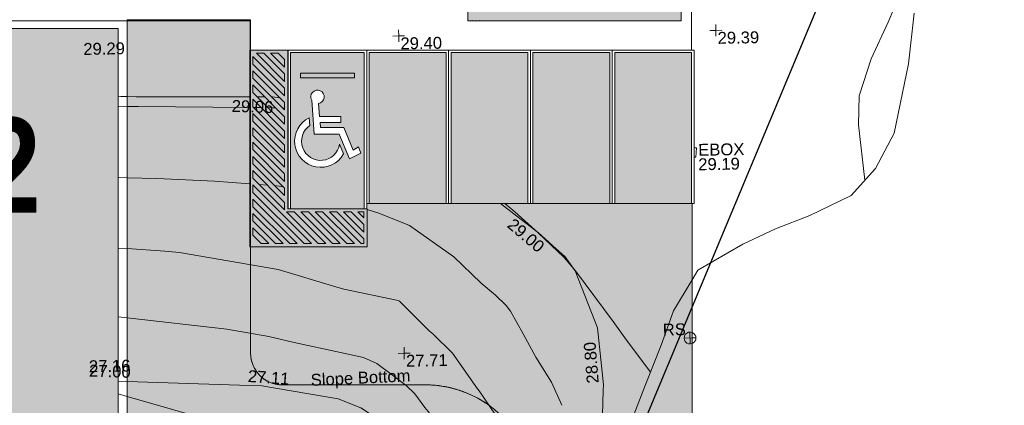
# Model space of a CAD drawing. Header units: millimetres. Extents: x -287732 to 520720, y -88450 to 287754.
# Tile 240 of 256: x 85473 to 116515, y 24645 to 36795. Entities that reach past the tile are written whole.
import ezdxf

# ---------------------------------------------------------------- set-up
doc = ezdxf.new("R2010")
doc.units = ezdxf.units.MM
doc.linetypes.add('IMPORT-UG_ELEC_STREET LIGHTING_QLB2 _2_', pattern=[2700, 1500, -300, 0, -250, 150, -300, 0, -200])
for name, color, linetype, lineweight, true_color in [('00_TOPO_FURN_SIGN', 7, 'Continuous', 9, 0x666666), ('00_UAV_ESB_BOX', 240, 'Continuous', 9, 0xff003f), ('00_UAV_FURN_SIGN', 6, 'Continuous', 9, 0xff00ff), ('00_UAV_LEVEL_SPOT', 7, 'Continuous', 9, 0x666666), ('00_UAV_SLOPE_BOTTOM', 30, 'Continuous', 9, 0xff7f00), ('00_UAV_SLOPE_TOP', 40, 'Continuous', 9, 0xffbf00), ('00_UAV_TREE_LINE', 7, 'Continuous', 9, 0x52a552), ('01_DTM_CONTOUR_MJR', 7, 'Continuous', 9, 0x7f3f00), ('01_DTM_CONTOUR_MNR', 7, 'Continuous', 9, 0xa5a552), ('12333-PUM-2D-U-0001-C01 - Rev2_REVIT IMPORT_dwg', 7, 'Continuous', 9, 0x767676), ('A_RHA_GenericModel', 9, 'Continuous', 9, 0x808080), ('A_RHA_Line', 7, 'Continuous', 9, 0x00a600), ('PUM-SURVEY BOUNDARY_EXTENT', 190, 'Continuous', 25, 0x7f00ff)]:
    doc.layers.add(name, color=color, linetype=linetype, lineweight=lineweight, true_color=true_color)
for name, color, linetype, lineweight in [('A_RHA_Detail', 7, 'Continuous', 9), ('A_RHA_Floor', 7, 'Continuous', 9), ('A_RHA_Parking', 7, 'Continuous', 9), ('A_RHA_Site', 7, 'Continuous', 9), ('A_RHA_Text', 7, 'Continuous', 9)]:
    doc.layers.add(name, color=color, linetype=linetype, lineweight=lineweight)
doc.styles.add('Arial Narrow_B', font='ARIALNB.TTF', dxfattribs={"height": 3000})
doc.styles.add('Swis721 Lt BT_2', font='swissl.ttf', dxfattribs={"height": 375})

# ---------------------------------------------------------------- blocks, each defined once
blk = doc.blocks.new('12333-PUM-2D-U-0001-C01 - Rev2_REVIT IMPORT_dwg_MSL_RoadSign_SYM-V120-Site Location Plan Proposed')
at = {"layer": '00_TOPO_FURN_SIGN', "color": 254, "true_color": 0xcccccc}
for p, q in [((-500, 0), (182, 0)), ((0, -500), (0, 500)), ((182, 0), (500, 0))]:
    blk.add_line(p, q, dxfattribs=at)
for start, end in [(66.2652, 291.95029), (291.95029, 360), (360, 66.2652)]:
    blk.add_arc((0, 0), 500, start, end, dxfattribs=at)
blk = doc.blocks.new('12333-PUM-2D-U-0001-C01 - Rev2_REVIT IMPORT_dwg_UAV-2077255-Site Location Plan Proposed')
at = {"layer": '00_UAV_LEVEL_SPOT', "color": 254, "true_color": 0xcccccc, "flags": 128}
for points in [[(0, -500), (0, 0), (-500, 0)], [(500, 0), (0, 0), (0, 500)]]:
    blk.add_lwpolyline(points, dxfattribs=at)
blk = doc.blocks.new('12333-PUM-2D-U-0001-C01 - Rev2_REVIT IMPORT_dwg_UAV-V208-Site Location Plan Proposed')
at = {"layer": '00_UAV_LEVEL_SPOT', "color": 254, "true_color": 0xeaeaea, "flags": 128}
for points in [[(0, -500), (0, 0), (-500, 0)], [(500, 0), (0, 0), (0, 500)]]:
    blk.add_lwpolyline(points, dxfattribs=at)
blk = doc.blocks.new('12333-PUM-2D-U-0001-C01 - Rev2_REVIT IMPORT_dwg_MGS62954_T2_Galway_ITM_3d_Rev1-2077680-Site Location Plan Proposed')
at = {"layer": '00_UAV_ESB_BOX', "color": 254, "true_color": 0xcccccc, "flags": 128}
blk.add_lwpolyline([(534009250, 725586315), (534009325, 725586310), (534009305, 725586012), (534009245, 725586016)], dxfattribs=at)
at = {"layer": '00_UAV_SLOPE_BOTTOM', "color": 254, "true_color": 0xcccccc}
blk.add_line((533990973, 725579275), (533991248, 725579261), dxfattribs=at)
at = {"layer": '00_UAV_SLOPE_BOTTOM', "color": 254, "true_color": 0xcccccc, "flags": 128}
for points in [[(533991248, 725579261), (533994786, 725579086), (533995492, 725579051)], [(533995494, 725579050), (533997896, 725578603), (533998599, 725578302), (533999393, 725577770), (533999476, 725577673), (533999726, 725577382), (534000229, 725576659), (534000611, 725575518), (534000771, 725574673), (534000773, 725574587)]]:
    blk.add_lwpolyline(points, dxfattribs=at)
at = {"layer": '00_UAV_SLOPE_TOP', "color": 254, "true_color": 0xcccccc}
blk.add_line((533995747, 725588150), (533995509, 725588155), dxfattribs=at)
at = {"layer": '00_UAV_SLOPE_TOP', "color": 254, "true_color": 0xcccccc, "flags": 128}
for points in [[(533991404, 725588240), (533991213, 725588248), (533991130, 725588251)], [(533995270, 725588160), (533991694, 725588228), (533991404, 725588240)], [(533996230, 725588108), (533996210, 725588112), (533995989, 725588146), (533995960, 725588146)], [(534004731, 725583313), (534004294, 725583721), (534003536, 725584331), (534003115, 725584661)], [(534006254, 725578722), (534006261, 725578895), (534006102, 725580696), (534005437, 725582503), (534005123, 725582947), (534004742, 725583303)], [(534002190, 725555553), (534004066, 725556117), (534004421, 725556317), (534004599, 725556600), (534004715, 725556950), (534004810, 725557679), (534004772, 725558869), (534004744, 725559710), (534004772, 725560377), (534004855, 725561013), (534004909, 725561430), (534005181, 725563820), (534005323, 725565069), (534005832, 725568532), (534005847, 725568740), (534005950, 725570258), (534006066, 725573724), (534006088, 725574392), (534006101, 725575308), (534006253, 725578715)]]:
    blk.add_lwpolyline(points, dxfattribs=at)
at = {"layer": '00_UAV_TREE_LINE', "color": 254, "true_color": 0xcccccc, "flags": 128}
for points in [[(534016263, 725590436), (534016051, 725588843), (534015560, 725586664), (534014953, 725585565), (534014179, 725584719), (534012862, 725584117), (534011772, 725583715), (534010732, 725583250), (534009301, 725582452), (534009117, 725582159)], [(534009117, 725582159), (534008508, 725581189), (534008105, 725580110), (534007578, 725578847), (534006998, 725577424), (534006831, 725576115), (534006795, 725574789), (534007173, 725573576), (534007517, 725570634), (534007308, 725568736), (534007445, 725566303), (534008082, 725564251), (534008707, 725562962), (534008781, 725562921)]]:
    blk.add_lwpolyline(points, dxfattribs=at)
at = {"layer": '01_DTM_CONTOUR_MJR', "color": 254, "true_color": 0xcccccc}
blk.add_line((533991283, 725581271), (533991008, 725581307), dxfattribs=at)
at = {"layer": '01_DTM_CONTOUR_MJR', "color": 254, "true_color": 0xcccccc, "flags": 128}
blk.add_lwpolyline([(534002535, 725575321), (534001889, 725576485), (534001574, 725577003), (534001168, 725577598), (534000822, 725578026), (534000625, 725578282), (534000308, 725578720), (534000044, 725578979), (533999574, 725579349), (533999132, 725579690), (533998714, 725579890), (533997997, 725580058), (533996537, 725580399), (533995738, 725580606), (533994418, 725580859), (533991283, 725581271)], dxfattribs=at)
at = {"layer": '01_DTM_CONTOUR_MNR', "color": 254, "true_color": 0xcccccc}
for p, q in [((533991399, 725587921), (533991124, 725587922)), ((533995621, 725587824), (533995382, 725587829)), ((533996364, 725587785), (533996305, 725587789)), ((533991360, 725585680), (533991085, 725585692)), ((533995778, 725585372), (533995522, 725585396)), ((533991321, 725583449), (533991046, 725583472)), ((533991240, 725578793), (533990966, 725578876))]:
    blk.add_line(p, q, dxfattribs=at)
at = {"layer": '01_DTM_CONTOUR_MNR', "color": 254, "true_color": 0xcccccc, "flags": 128}
for points in [[(534014614, 725585195), (534014449, 725586950), (534014482, 725587856), (534014882, 725589020), (534015434, 725590169), (534015618, 725590584), (534016174, 725592049), (534016496, 725592939), (534017107, 725595103), (534017150, 725595353), (534017129, 725595622), (534017114, 725595879)], [(533995264, 725587832), (533991764, 725587916), (533991480, 725587920), (533991399, 725587921)], [(533996083, 725587803), (533996000, 725587808), (533995836, 725587816)], [(533995222, 725585424), (533994117, 725585526), (533992299, 725585640), (533991360, 725585680)], [(533996283, 725585307), (533996074, 725585344), (533996007, 725585351)], [(534007752, 725579263), (534006966, 725580363), (534006608, 725580887), (534005440, 725582500), (534005090, 725582926), (534004290, 725583720), (534003566, 725584390), (534003253, 725584659)], [(534004943, 725578279), (534004623, 725579010), (534004149, 725579805), (534003760, 725580542), (534003375, 725581269), (534003244, 725581453), (534002911, 725581775), (534002461, 725582168), (534002175, 725582450), (534001614, 725583008), (534000234, 725584018), (533999272, 725584422), (533998907, 725584550)], [(534004001, 725575539), (534003304, 725577242), (534003208, 725577446), (534003020, 725577740), (534002342, 725578772), (534002261, 725578879), (534002215, 725578941), (534001517, 725579972), (534000916, 725580592), (534000814, 725580686), (533999879, 725581642), (533999834, 725581665), (533998130, 725582047), (533997877, 725582125), (533996072, 725582706), (533992973, 725583298), (533992508, 725583351), (533991321, 725583449)], [(534001046, 725574582), (534001006, 725574726), (534000610, 725575520), (534000048, 725575971), (533998814, 725576571), (533998175, 725576928), (533997948, 725577112), (533997530, 725577373), (533997157, 725577499), (533995969, 725577710), (533994984, 725577795), (533994155, 725577903), (533991240, 725578793)]]:
    blk.add_lwpolyline(points, dxfattribs=at)
at = {"layer": '01_DTM_CONTOUR_MNR', "color": 254, "true_color": 0xeaeaea, "flags": 128}
blk.add_lwpolyline([(534002569, 725590437), (534002430, 725590420), (534002346, 725590440)], dxfattribs=at)
at = {"xscale": 0.375, "yscale": 0.375, "zscale": 0.375}
for name, p in [('12333-PUM-2D-U-0001-C01 - Rev2_REVIT IMPORT_dwg_UAV-V208-Site Location Plan Proposed', (534000000, 725590000)), ('12333-PUM-2D-U-0001-C01 - Rev2_REVIT IMPORT_dwg_UAV-2077255-Site Location Plan Proposed', (534010000, 725590000)), ('12333-PUM-2D-U-0001-C01 - Rev2_REVIT IMPORT_dwg_MSL_RoadSign_SYM-V120-Site Location Plan Proposed', (534009017, 725580322)), ('12333-PUM-2D-U-0001-C01 - Rev2_REVIT IMPORT_dwg_UAV-2077255-Site Location Plan Proposed', (534000000, 725580000))]:
    blk.add_blockref(name, p, dxfattribs=at)
at = {"layer": '00_UAV_ESB_BOX', "color": 251, "true_color": 0x666666, "char_height": 375, "attachment_point": 1, "line_spacing_factor": 1.005062, "style": 'Swis721 Lt BT_2'}
for s, insert, width in [('EBOX', (534009379, 725586433), 1619.37), ('29.19', (534009372, 725585977), 1495.9)]:
    blk.add_mtext(s, dxfattribs=dict(at, insert=insert, width=width))
at = {"layer": '00_UAV_FURN_SIGN', "color": 251, "true_color": 0x666666, "insert": (534008163, 725580789), "char_height": 375, "width": 783.57, "attachment_point": 1, "line_spacing_factor": 1.005062, "style": 'Swis721 Lt BT_2'}
blk.add_mtext('RS', dxfattribs=at)
at = {"layer": '00_UAV_LEVEL_SPOT', "char_height": 375, "width": 1495.9, "attachment_point": 1, "line_spacing_factor": 1.005062, "style": 'Swis721 Lt BT_2'}
for s, insert in [('29.29', (533990052, 725589949)), ('29.40', (534000052, 725589949)), ('29.39', (534010052, 725589949)), ('27.16', (533990052, 725579949)), ('27.71', (534000052, 725579949))]:
    blk.add_mtext(s, dxfattribs=dict(at, insert=insert))
at = {"layer": '00_UAV_SLOPE_BOTTOM', "color": 251, "true_color": 0x666666, "char_height": 375, "attachment_point": 1, "line_spacing_factor": 1.005062, "style": 'Swis721 Lt BT_2'}
for s, insert, width, rotation in [('27.00', (533990068, 725579815), 1495.9, 357.1641), ('27.11', (533995079, 725579557), 1495.9, 354.9023), ('Slope Bottom', (533997033, 725579396), 3685.14, 1.6239)]:
    blk.add_mtext(s, dxfattribs=dict(at, insert=insert, width=width, rotation=rotation))
at = {"layer": '00_UAV_SLOPE_TOP', "color": 251, "true_color": 0x666666, "char_height": 375, "width": 1495.9, "attachment_point": 1, "line_spacing_factor": 1.005062, "style": 'Swis721 Lt BT_2'}
for s, insert, rotation in [('29.06', (533994709, 725588076), 357.1806), ('29.00', (534003535, 725584220), 318.6583), ('28.80', (534005743, 725578933), 93.6783)]:
    blk.add_mtext(s, dxfattribs=dict(at, insert=insert, rotation=rotation))
blk = doc.blocks.new('12333-PUM-2D-U-0001-C01 - Rev2_REVIT IMPORT_dwg-1620468-Site Location Plan Proposed')
at = {"layer": 'PUM-SURVEY BOUNDARY_EXTENT', "color": 201, "true_color": 0xd4aaff}
blk.add_line((365752, -39739), (368023, -34559), dxfattribs=at)
at = {"layer": 'PUM-SURVEY BOUNDARY_EXTENT', "color": 201, "true_color": 0xd4aaff, "flags": 128}
blk.add_lwpolyline([(368023, -34559), (374423, -19957), (379271, -1194), (384112, 55), (389444, -2985), (391793, -3422), (393464, 2649), (400412, 11355), (404413, 12301), (408083, 10984), (415575, 4115), (420210, -4269), (422050, -5317), (422827, -4934), (426041, -2731), (426872, 1723), (426774, 9600), (434100, 24157), (453045, 39176), (466013, 44123), (482147, 40703), (488217, 30927), (531081, 24250)], dxfattribs=at)
blk.add_blockref('12333-PUM-2D-U-0001-C01 - Rev2_REVIT IMPORT_dwg_MGS62954_T2_Galway_ITM_3d_Rev1-2077680-Site Location Plan Proposed', (-533641080, -725615854))
blk = doc.blocks.new('Ground Floor Site Elements 4 - Ground Floor Site Elements 1-1291089-Site Location Plan Proposed')
at = {"layer": 'A_RHA_Site', "true_color": 0x9b9b9b, "transparency": 33554432}
h = blk.add_hatch(color=253, dxfattribs=at)
h.paths.add_polyline_path([(105490, -11376), (106675, -11376), (106675, -10074), (105713, -10073), (105713, -2679), (101675, -2679), (101675, -4413), (102056, -4549), (104792, -7767), (105433, -11376)])
h.paths.add_polyline_path([(106675, 427), (106675, 31000), (96415, 31000), (96415, 29640), (92754, 29640), (92760, 26177), (92779, 26066), (92810, 25958), (92853, 25855), (92907, 25757), (92972, 25665), (93047, 25581), (93130, 25507), (93222, 25442), (93320, 25388), (93424, 25345), (93531, 25314), (93642, 25295), (93754, 25289), (98480, 25282), (98684, 25264), (98887, 25233), (99088, 25190), (99286, 25135), (99480, 25068), (99675, 24987), (99855, 24899), (100047, 24790), (100206, 24687), (100371, 24565), (100529, 24434), (100734, 24234), (100819, 24143), (100951, 23985), (101073, 23820), (101184, 23648), (101285, 23469), (101375, 23284), (101454, 23094), (101521, 22900), (101576, 22702), (101619, 22501), (101650, 22298), (101668, 22094), (101675, 21889), (101675, 433), (105723, 428)])
h.paths.add_polyline_path([(95023, 29740), (95124, 29740), (94124, 30740), (93886, 30740), (94886, 29740)])
h.paths.add_polyline_path([(95954, 29740), (96023, 29740), (95023, 30740), (94786, 30740), (95786, 29740), (95946, 29740)])
h.paths.add_polyline_path([(95336, 29740), (95574, 29740), (94574, 30740), (94336, 30740), (95304, 29771)])
h.paths.add_polyline_path([(96235, 29740), (96325, 29740), (96325, 29888), (95473, 30740), (95235, 30740), (96097, 29878)])
h.paths.add_polyline_path([(93775, 29740), (92825, 30690), (92825, 30452), (93537, 29740)])
h.paths.add_polyline_path([(93987, 29740), (94224, 29740), (92825, 31140), (92825, 30902), (93975, 29752)])
h.paths.add_polyline_path([(93325, 29740), (92825, 30240), (92825, 30003), (93087, 29740)])
h.paths.add_polyline_path([(94437, 29740), (94674, 29740), (92825, 31589), (92825, 31352), (94422, 29754)])
h.paths.add_polyline_path([(96325, 30100), (96325, 30338), (95923, 30740), (95685, 30740), (96285, 30140)])
h.paths.add_polyline_path([(96325, 30550), (96325, 30740), (96135, 30740), (96235, 30639)])
h.paths.add_polyline_path([(93825, 30801), (93825, 31039), (92825, 32039), (92835, 31791), (93786, 30840)])
h.paths.add_polyline_path([(93825, 31251), (93825, 31489), (92825, 32489), (92833, 32243), (93724, 31352)])
h.paths.add_polyline_path([(93825, 31701), (93825, 31938), (92825, 32938), (92833, 32692), (93724, 31801)])
h.paths.add_polyline_path([(93825, 32151), (93825, 32388), (92825, 33388), (92825, 33151), (93724, 32251)])
h.paths.add_polyline_path([(93825, 32600), (93825, 32838), (92825, 33838), (92825, 33600), (93724, 32701)])
h.paths.add_polyline_path([(93825, 33050), (93816, 33296), (92825, 34288), (92825, 34050), (93724, 33151)])
h.paths.add_polyline_path([(93825, 33500), (93814, 33748), (92825, 34737), (92825, 34500), (93816, 33509)])
h.paths.add_polyline_path([(93825, 33949), (93825, 34187), (92825, 35187), (92825, 34949), (93800, 33974)])
h.paths.add_polyline_path([(93825, 34399), (93825, 34637), (92825, 35637), (92825, 35399), (93777, 34447)])
h.paths.add_polyline_path([(93825, 34849), (93825, 35086), (93171, 35740), (92934, 35740), (93758, 34915)])
h.paths.add_polyline_path([(93825, 35299), (93825, 35536), (93621, 35740), (93383, 35740), (93739, 35384)])
at = {"layer": 'A_RHA_Site', "color": 7, "true_color": 0xf1f1f1}
for p, q in [((93925, 35840), (92754, 35840)), ((106655, 35840), (93935, 35840))]:
    blk.add_line(p, q, dxfattribs=at)
at = {"layer": 'A_RHA_Site', "color": 254, "true_color": 0xdddddd}
for p, q in [((92754, 35840), (93925, 35840)), ((93935, 35840), (106655, 35840)), ((106675, 35840), (106655, 35840)), ((106655, 35840), (106675, 35840))]:
    blk.add_line(p, q, dxfattribs=at)
at = {"layer": 'A_RHA_Site', "color": 253, "true_color": 0xaaaaaa}
for p, q in [((106675, 25840), (106675, 31000)), ((106675, 31000), (106675, 25840)), ((92754, 29645), (92754, 26289)), ((92754, 26289), (92754, 29645)), ((106675, 427), (106675, 25840)), ((106675, 25840), (106675, 427)), ((93754, 25289), (98275, 25289)), ((98275, 25289), (93754, 25289))]:
    blk.add_line(p, q, dxfattribs=at)
for centre, radius, start, end in [((93754, 26289), 1000, 180, 270), ((93754, 26289), 1000, 180, 186.4286), ((93754, 26289), 1000, 186.4286, 192.8571), ((93754, 26289), 1000, 192.8571, 199.2857), ((93754, 26289), 1000, 199.2857, 205.7143), ((93754, 26289), 1000, 205.7143, 212.1429), ((93754, 26289), 1000, 212.1429, 218.5714), ((93754, 26289), 1000, 218.5714, 225), ((93754, 26289), 1000, 225, 231.4286), ((93754, 26289), 1000, 231.4286, 237.8571), ((93754, 26289), 1000, 237.8571, 244.2857), ((93754, 26289), 1000, 244.2857, 250.7143), ((93754, 26289), 1000, 250.7143, 257.1429), ((93754, 26289), 1000, 257.1429, 263.5714), ((93754, 26289), 1000, 263.5714, 270), ((98275, 21889), 3400, 0, 90), ((98275, 21889), 3400, 86.5385, 90), ((98275, 21889), 3400, 83.0769, 86.5385), ((98275, 21889), 3400, 79.6154, 83.0769), ((98275, 21889), 3400, 76.1538, 79.6154), ((98275, 21889), 3400, 72.6923, 76.1538), ((98275, 21889), 3400, 69.2308, 72.6923), ((98275, 21889), 3400, 65.7692, 69.2308), ((98275, 21889), 3400, 62.3077, 65.7692), ((98275, 21889), 3400, 58.8462, 62.3077), ((98275, 21889), 3400, 55.3846, 58.8462), ((98275, 21889), 3400, 51.9231, 55.3846)]:
    blk.add_arc(centre, radius, start, end, dxfattribs=at)
blk = doc.blocks.new('Ground Floor Site Elements 5 - Ground Floor Site Elements 1-1291500-Site Location Plan Proposed')
at = {"layer": 'A_RHA_Site', "true_color": 0xc0c0c0, "transparency": 33554432}
for points in [[(101675, -4413), (101675, -2674), (101458, -2673), (101462, 434), (101675, 434), (101668, 22094), (101650, 22298), (101619, 22501), (101576, 22702), (101521, 22900), (101454, 23094), (101375, 23284), (101285, 23469), (101184, 23648), (101073, 23820), (100951, 23985), (100734, 24234), (100679, 24293), (100529, 24434), (100371, 24565), (100047, 24790), (100033, 24798), (99855, 24899), (99670, 24989), (99480, 25068), (99286, 25135), (99088, 25190), (98887, 25233), (98684, 25264), (98480, 25282), (98275, 25289), (93642, 25295), (93531, 25314), (93424, 25345), (93320, 25388), (93222, 25442), (93130, 25507), (93047, 25581), (92972, 25665), (92907, 25757), (92853, 25855), (92810, 25958), (92779, 26066), (92760, 26177), (92754, 26289), (92754, 29640), (92725, 29640), (92735, 35840), (92754, 35842), (92754, 36790), (92651, 36790), (92735, 36764), (88868, 36764), (88858, 36764), (88858, 18340), (94418, 18340), (96964, 20886), (99675, 20886), (99675, -3703), (101462, -4338)], [(92754, 29640), (92754, 35840), (92725, 35840), (92725, 29640)]]:
    blk.add_hatch(color=9, dxfattribs=at).paths.add_polyline_path(points)
at = {"layer": 'A_RHA_Site', "color": 253, "true_color": 0xaaaaaa}
for p, q in [((92754, 36790), (88858, 36790)), ((88858, 36790), (88858, 18340)), ((88858, 18340), (88858, 36764)), ((92754, 26289), (92754, 36790)), ((92754, 29645), (92754, 26289)), ((98275, 25289), (93754, 25289)), ((93754, 25289), (98275, 25289))]:
    blk.add_line(p, q, dxfattribs=at)
at = {"layer": 'A_RHA_Site', "color": 254, "true_color": 0xdddddd}
for p, q in [((88858, 36764), (88858, 36790)), ((88858, 36790), (92754, 36790)), ((92754, 36790), (92754, 36768)), ((92754, 36764), (92754, 35842))]:
    blk.add_line(p, q, dxfattribs=at)
at = {"layer": 'A_RHA_Site', "color": 253, "true_color": 0xaaaaaa}
for centre, radius, start, end in [((93754, 26289), 1000, 180, 270), ((93754, 26289), 1000, 180, 186.4286), ((93754, 26289), 1000, 186.4286, 192.8571), ((93754, 26289), 1000, 192.8571, 199.2857), ((93754, 26289), 1000, 199.2857, 205.7143), ((93754, 26289), 1000, 205.7143, 212.1429), ((93754, 26289), 1000, 212.1429, 218.5714), ((93754, 26289), 1000, 218.5714, 225), ((93754, 26289), 1000, 225, 231.4286), ((93754, 26289), 1000, 231.4286, 237.8571), ((93754, 26289), 1000, 237.8571, 244.2857), ((93754, 26289), 1000, 244.2857, 250.7143), ((93754, 26289), 1000, 250.7143, 257.1429), ((93754, 26289), 1000, 257.1429, 263.5714), ((93754, 26289), 1000, 263.5714, 270), ((98275, 21889), 3400, 360, 90), ((98275, 21889), 3400, 86.5385, 90), ((98275, 21889), 3400, 83.0769, 86.5385), ((98275, 21889), 3400, 79.6154, 83.0769), ((98275, 21889), 3400, 76.1538, 79.6154), ((98275, 21889), 3400, 72.6923, 76.1538), ((98275, 21889), 3400, 69.2308, 72.6923), ((98275, 21889), 3400, 65.7692, 69.2308), ((98275, 21889), 3400, 62.3077, 65.7692), ((98275, 21889), 3400, 58.8462, 62.3077), ((98275, 21889), 3400, 55.3846, 58.8462), ((98275, 21889), 3400, 51.9231, 55.3846)]:
    blk.add_arc(centre, radius, start, end, dxfattribs=at)
blk = doc.blocks.new('RHA-CarSpace 01 - Access w_ Shared Zone L _ Wheelstop - 5000 x 2400-2038272-Site Location Plan Proposed')
at = {"layer": 'A_RHA_GenericModel', "true_color": 0xffff00}
h = blk.add_hatch(color=2, dxfattribs=at)
h.paths.add_polyline_path([(-373, -6160), (849, -6160), (838, -4960), (-1651, -4960), (-1651, 40), (-2822, 33), (-2822, -6160), (-452, -6160)])
h.paths.add_polyline_path([(210, -6060), (-790, -5060), (-552, -5060), (448, -6060), (370, -6060)])
h.paths.add_polyline_path([(-452, -6060), (-690, -6060), (-1690, -5060), (-1452, -5060), (-552, -5959)])
h.paths.add_polyline_path([(660, -6060), (-340, -5060), (-103, -5060), (749, -5912), (749, -6060)])
h.paths.add_polyline_path([(-2, -6060), (-240, -6060), (-1240, -5060), (-1002, -5060), (-240, -5822)])
h.paths.add_polyline_path([(-1351, -6060), (-1589, -6060), (-2751, -4898), (-2751, -4660), (-1601, -5810)])
h.paths.add_polyline_path([(-902, -6060), (-1139, -6060), (-2751, -4448), (-2751, -4210), (-1215, -5747)])
h.paths.add_polyline_path([(-2488, -6060), (-2751, -5797), (-2751, -5560), (-2251, -6060)])
h.paths.add_polyline_path([(-2039, -6060), (-2751, -5347), (-2751, -5110), (-1801, -6060)])
h.paths.add_polyline_path([(749, -5699), (109, -5060), (347, -5060), (749, -5462)])
h.paths.add_polyline_path([(749, -5250), (559, -5060), (749, -5060)])
h.paths.add_polyline_path([(-1751, -4998), (-2751, -3998), (-2751, -3761), (-1751, -4761), (-1751, -4982)])
h.paths.add_polyline_path([(-1751, -4549), (-2751, -3549), (-2751, -3311), (-1751, -4311), (-1751, -4448)])
h.paths.add_polyline_path([(-1751, -4099), (-2751, -3099), (-2751, -2861), (-1751, -3861), (-1751, -3998)])
h.paths.add_polyline_path([(-1751, -3649), (-2751, -2649), (-2751, -2412), (-1751, -3412)])
h.paths.add_polyline_path([(-1751, -3199), (-2751, -2199), (-2751, -1962), (-1751, -2962), (-1751, -3099)])
h.paths.add_polyline_path([(-1751, -2750), (-2751, -1750), (-2751, -1512), (-1751, -2512), (-1751, -2649)])
h.paths.add_polyline_path([(-1751, -2300), (-2751, -1300), (-2751, -1062), (-1751, -2062), (-1751, -2199)])
h.paths.add_polyline_path([(-1751, -1850), (-2751, -850), (-2751, -613), (-1751, -1613), (-1751, -1750)])
h.paths.add_polyline_path([(-1751, -1401), (-2751, -401), (-2751, -163), (-1751, -1163), (-1751, -1300)])
h.paths.add_polyline_path([(-1751, -951), (-2642, -60), (-2404, -60), (-1751, -713), (-1751, -850)])
h.paths.add_polyline_path([(-1751, -501), (-2192, -60), (-1955, -60), (-1751, -264), (-1751, -401)])
at = {"layer": 'A_RHA_Parking', "true_color": 0x7f7f7f}
h = blk.add_hatch(color=8, dxfattribs=at)
h.paths.add_polyline_path([(-1240, -4960), (759, -4960), (759, -40), (-1561, -40), (-1561, -4960), (-1452, -4960)])
h.paths.add_polyline_path([(-632, -3657), (-779, -3638), (-919, -3597), (-1002, -3558), (-1063, -3521), (-1115, -3484), (-1215, -3392), (-1242, -3364), (-1331, -3233), (-1374, -3142), (-1415, -3014), (-1429, -2932), (-1434, -2847), (-1431, -2762), (-1414, -2651), (-1378, -2534), (-1374, -2521), (-1331, -2431), (-1277, -2348), (-1213, -2271), (-1141, -2203), (-1022, -2121), (-974, -2094), (-956, -2337), (-1030, -2399), (-1080, -2452), (-1129, -2522), (-1174, -2615), (-1202, -2713), (-1215, -2826), (-1210, -2911), (-1189, -3010), (-1188, -3014), (-1150, -3106), (-1092, -3197), (-1026, -3272), (-1002, -3294), (-920, -3352), (-829, -3396), (-731, -3424), (-632, -3436), (-533, -3432), (-447, -3414), (-390, -3394), (-291, -3345), (-222, -3294), (-220, -3292), (-159, -3233), (-83, -3121), (-66, -3091), (-26, -2971), (-16, -2928), (108, -3233), (54, -3317), (-66, -3448), (-81, -3462), (-220, -3556), (-305, -3596), (-401, -3628), (-526, -3652), (-611, -3656)])
h.paths.add_polyline_path([(293, -3392), (-35, -2607), (-816, -2607), (-905, -1526), (-917, -1498), (-925, -1426), (-916, -1376), (-895, -1329), (-864, -1289), (-824, -1257), (-775, -1235), (-712, -1226), (-700, -1226), (-649, -1236), (-604, -1257), (-564, -1289), (-533, -1329), (-512, -1376), (-505, -1447), (-514, -1498), (-535, -1544), (-582, -1599), (-623, -1625), (-649, -1636), (-680, -1645), (-649, -2051), (20, -2051), (20, -2248), (-634, -2248), (-623, -2399), (115, -2399), (408, -3121), (581, -3012), (649, -3210), (378, -3348)])
h.paths.add_polyline_path([(-926, -840), (-1251, -840), (-1251, -690), (449, -690), (449, -840), (-923, -840)])
blk.add_hatch(color=8, dxfattribs=at).paths.add_polyline_path([(-1215, -840), (449, -840), (449, -690), (-1251, -690), (-1251, -840)])
at = {"layer": 'A_RHA_GenericModel', "color": 254, "true_color": 0xd4d4d4}
for p, q in [((-2851, 40), (-2851, -6160)), ((-1651, -4960), (-1651, 40)), ((-2751, -401), (-2751, -163)), ((-2751, -163), (-1751, -1163)), ((-1751, -951), (-2642, -60)), ((-2642, -60), (-2404, -60)), ((-2404, -60), (-1751, -713)), ((-1751, -501), (-2192, -60)), ((-2192, -60), (-1955, -60)), ((-1955, -60), (-1751, -264)), ((-1751, -264), (-1751, -501)), ((-1751, -1401), (-2751, -401)), ((-2751, -850), (-2751, -613)), ((-2751, -613), (-1751, -1613)), ((-1751, -1850), (-2751, -850)), ((-1751, -713), (-1751, -951)), ((-2751, -1300), (-2751, -1062)), ((-2751, -1062), (-1751, -2062)), ((-1751, -1163), (-1751, -1401)), ((-1751, -2300), (-2751, -1300)), ((-2751, -1750), (-2751, -1512)), ((-2751, -1512), (-1751, -2512)), ((-1751, -2750), (-2751, -1750)), ((-1751, -1613), (-1751, -1850)), ((-2751, -2199), (-2751, -1962)), ((-2751, -1962), (-1751, -2962)), ((-1751, -2062), (-1751, -2300)), ((-1751, -3199), (-2751, -2199)), ((-2751, -2412), (-1751, -3412)), ((-2751, -2649), (-2751, -2412)), ((-1751, -3649), (-2751, -2649)), ((-1751, -2512), (-1751, -2750)), ((-2751, -3099), (-2751, -2861)), ((-2751, -2861), (-1751, -3861)), ((-1751, -4099), (-2751, -3099)), ((-1751, -2962), (-1751, -3199)), ((-2751, -3311), (-1751, -4311)), ((-2751, -3549), (-2751, -3311)), ((-1751, -3412), (-1751, -3649)), ((-1751, -4549), (-2751, -3549)), ((-2751, -3998), (-2751, -3761)), ((-2751, -3761), (-1751, -4761)), ((-1751, -4998), (-2751, -3998)), ((-1751, -3861), (-1751, -4099)), ((-2751, -4210), (-902, -6060)), ((-2751, -4448), (-2751, -4210)), ((-1751, -4311), (-1751, -4549)), ((-1139, -6060), (-2751, -4448)), ((-2751, -4898), (-2751, -4660)), ((-2751, -4660), (-1351, -6060)), ((-1589, -6060), (-2751, -4898)), ((-1751, -4761), (-1751, -4998)), ((849, -4960), (-1651, -4960)), ((849, -6160), (849, -4960)), ((-2751, -5347), (-2751, -5110)), ((-2751, -5110), (-1801, -6060)), ((-690, -6060), (-1690, -5060)), ((-1690, -5060), (-1452, -5060)), ((-1452, -5060), (-452, -6060)), ((-240, -6060), (-1240, -5060)), ((-1240, -5060), (-1002, -5060)), ((-1002, -5060), (-2, -6060)), ((210, -6060), (-790, -5060)), ((-790, -5060), (-552, -5060)), ((-552, -5060), (448, -6060)), ((660, -6060), (-340, -5060)), ((-340, -5060), (-103, -5060)), ((-103, -5060), (749, -5912)), ((749, -5699), (109, -5060)), ((109, -5060), (347, -5060)), ((347, -5060), (749, -5462)), ((559, -5060), (749, -5060)), ((749, -5250), (559, -5060)), ((749, -5060), (749, -5250)), ((-2039, -6060), (-2751, -5347)), ((-2751, -5797), (-2751, -5560)), ((-2751, -5560), (-2251, -6060)), ((749, -5462), (749, -5699)), ((-2488, -6060), (-2751, -5797)), ((-2851, -6160), (-2822, -6160)), ((-2822, -6160), (849, -6160)), ((-2251, -6060), (-2488, -6060)), ((-1801, -6060), (-2039, -6060)), ((-1351, -6060), (-1589, -6060)), ((-902, -6060), (-1139, -6060)), ((-452, -6060), (-690, -6060)), ((-2, -6060), (-240, -6060)), ((448, -6060), (210, -6060)), ((749, -6060), (660, -6060)), ((749, -5912), (749, -6060))]:
    blk.add_line(p, q, dxfattribs=at)
at = {"layer": 'A_RHA_GenericModel', "color": 7, "true_color": 0xededed}
for p, q in [((-2822, 40), (-2841, 40)), ((-1651, 40), (-2822, 40))]:
    blk.add_line(p, q, dxfattribs=at)
at = {"layer": 'A_RHA_GenericModel', "color": 7, "true_color": 0xf7f7f7}
for p, q in [((-2841, 40), (-2822, 40)), ((-2822, 40), (-1651, 40))]:
    blk.add_line(p, q, dxfattribs=at)
at = {"layer": 'A_RHA_Parking', "color": 254, "true_color": 0xdddddd}
blk.add_line((839, 40), (-1641, 40), dxfattribs=at)
at = {"layer": 'A_RHA_Parking', "color": 253, "true_color": 0xaaaaaa}
for p, q in [((-1641, 40), (-1641, -4962)), ((839, -4963), (839, 40)), ((-1561, -4960), (-1561, -40)), ((-1561, -40), (759, -40)), ((759, -40), (759, -4960)), ((-1251, -840), (-1251, -690)), ((449, -690), (-1251, -690)), ((449, -840), (-1251, -840)), ((449, -690), (449, -840)), ((-897, -1544), (-816, -2607)), ((-649, -2051), (-680, -1645)), ((-956, -2337), (-974, -2094)), ((20, -2051), (-649, -2051)), ((20, -2248), (20, -2051)), ((-623, -2399), (-634, -2248)), ((-634, -2248), (20, -2248)), ((115, -2399), (-623, -2399)), ((408, -3121), (115, -2399)), ((-816, -2607), (-26, -2607)), ((-26, -2607), (293, -3392)), ((108, -3233), (-16, -2928)), ((581, -3012), (408, -3121)), ((649, -3210), (581, -3012)), ((293, -3392), (649, -3210))]:
    blk.add_line(p, q, dxfattribs=at)
at = {"layer": 'A_RHA_Parking', "color": 7, "true_color": 0xf1f1f1}
blk.add_line((-1641, 40), (839, 40), dxfattribs=at)
at = {"layer": 'A_RHA_Parking', "color": 253, "true_color": 0xaaaaaa}
for centre, radius, start, end in [((-715, -1436), 211, 279.5296, 210.6777), ((-612, -2834), 823, 116.094, 331.0081), ((-612, -2834), 604, 124.6842, 350.9794)]:
    blk.add_arc(centre, radius, start, end, dxfattribs=at)
blk = doc.blocks.new('RHA-CarSpace - Car - 4800x2500-1310731-Site Location Plan Proposed')
at = {"layer": 'A_RHA_Parking', "true_color": 0x7f7f7f}
blk.add_hatch(color=8, dxfattribs=at).paths.add_polyline_path([(809, -4800), (809, -40), (-1611, -40), (-1611, -4800), (782, -4800)])
at = {"layer": 'A_RHA_Parking', "color": 254, "true_color": 0xdddddd}
blk.add_line((889, 40), (-1691, 40), dxfattribs=at)
at = {"layer": 'A_RHA_Parking', "color": 253, "true_color": 0xaaaaaa}
for p, q in [((-1691, 40), (-1691, -4800)), ((889, -4800), (889, 40)), ((-1611, -4800), (-1611, -40)), ((-1611, -40), (809, -40)), ((809, -40), (809, -4800)), ((-1691, -4800), (-1611, -4800)), ((-1611, -4800), (809, -4800)), ((809, -4800), (889, -4800))]:
    blk.add_line(p, q, dxfattribs=at)
at = {"layer": 'A_RHA_Parking', "color": 7, "true_color": 0xf1f1f1}
blk.add_line((-1691, 40), (889, 40), dxfattribs=at)
blk = doc.blocks.new('RHA-CarSpace - Car - 4800x2500-V294-Site Location Plan Proposed')
at = {"layer": 'A_RHA_Parking', "true_color": 0x7f7f7f}
blk.add_hatch(color=8, dxfattribs=at).paths.add_polyline_path([(-1611, -4800), (809, -4800), (809, -40), (-1611, -40), (-1611, -4736)])
at = {"layer": 'A_RHA_Parking', "color": 254, "true_color": 0xdddddd}
for q in [(-1691, 40), (889, 40)]:
    blk.add_line((809, 40), q, dxfattribs=at)
at = {"layer": 'A_RHA_Parking', "color": 253, "true_color": 0xaaaaaa}
for p, q in [((-1691, 40), (-1691, -4800)), ((889, 40), (809, 40)), ((889, -4800), (889, 40)), ((-1611, -4800), (-1611, -40)), ((-1611, -40), (809, -40)), ((809, -40), (809, -4800)), ((-1691, -4800), (-1611, -4800)), ((-1611, -4800), (809, -4800)), ((809, -4800), (889, -4800))]:
    blk.add_line(p, q, dxfattribs=at)
at = {"layer": 'A_RHA_Parking', "color": 7, "true_color": 0xf1f1f1}
blk.add_line((-1691, 40), (809, 40), dxfattribs=at)

msp = doc.modelspace()

# ---------------------------------------------------------------- hatches: boundary and pattern name
at = {"layer": 'A_RHA_Detail', "true_color": 0xff80c0}
h = msp.add_hatch(color=231, dxfattribs=at)
h.paths.add_polyline_path([(56188, 25), (65283, 25), (65283, 22871), (88583, 22871), (88583, 36515), (58436, 36515), (27815, 49011), (23669, 30036), (53308, 23736), (53308, 14330), (56156, 14338), (56185, 1695), (56185, 206), (56085, 201), (56085, 25)])
h.paths.add_polyline_path([(24587, 33847), (24587, 33847), (24501, 33847)])
h.paths.add_polyline_path([(104690, 36764), (106331, 36764), (106331, 43494), (99601, 43494), (99601, 36764), (100734, 36764)])

# ---------------------------------------------------------------- linework, layer by layer
at = {"layer": 'A_RHA_Floor', "color": 7, "true_color": 0xf1f1f1}
for p, q in [((99601, 36764), (99601, 43494)), ((106331, 43494), (106331, 36764)), ((99601, 36764), (106331, 36764))]:
    msp.add_line(p, q, dxfattribs=at)
at = {"layer": 'A_RHA_Floor', "color": 254, "true_color": 0xdddddd}
for p, q in [((106655, 38164), (106655, 35840)), ((92735, 35840), (92735, 36764)), ((93925, 35840), (92735, 35840))]:
    msp.add_line(p, q, dxfattribs=at)
at = {"layer": 'A_RHA_Floor', "color": 253, "true_color": 0xaaaaaa}
for p, q in [((58912, 36764), (92735, 36764)), ((93925, 35840), (106655, 35840))]:
    msp.add_line(p, q, dxfattribs=at)
at = {"layer": 'A_RHA_Line', "color": 7}
for p, q in [((99601, 43494), (99601, 36764)), ((106331, 36764), (106331, 43494)), ((99601, 36764), (106331, 36764)), ((88583, 36515), (58436, 36515)), ((88583, 22871), (88583, 36515))]:
    msp.add_line(p, q, dxfattribs=at)

# ---------------------------------------------------------------- block references
at = {"layer": '12333-PUM-2D-U-0001-C01 - Rev2_REVIT IMPORT_dwg', "color": 254, "linetype": 'IMPORT-UG_ELEC_STREET LIGHTING_QLB2 _2_', "true_color": 0xffd4d4, "rotation": 0.9999999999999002}
msp.add_blockref('12333-PUM-2D-U-0001-C01 - Rev2_REVIT IMPORT_dwg-1620468-Site Location Plan Proposed', (-261895, 55870), dxfattribs=at)
at = {"layer": 'A_RHA_Parking', "color": 253, "true_color": 0xaaaaaa}
msp.add_blockref('RHA-CarSpace 01 - Access w_ Shared Zone L _ Wheelstop - 5000 x 2400-2038272-Site Location Plan Proposed', (95576, 35800), dxfattribs=at)
at = {"layer": 'A_RHA_Parking', "color": 7, "true_color": 0xf1f1f1}
for p in [(98106, 35800), (100686, 35800), (103266, 35800)]:
    msp.add_blockref('RHA-CarSpace - Car - 4800x2500-1310731-Site Location Plan Proposed', p, dxfattribs=at)
at = {"layer": 'A_RHA_Parking', "color": 254, "true_color": 0xdddddd}
msp.add_blockref('RHA-CarSpace - Car - 4800x2500-V294-Site Location Plan Proposed', (105846, 35800), dxfattribs=at)
at = {"layer": 'A_RHA_Site', "color": 253, "true_color": 0xaaaaaa}
for name in ['Ground Floor Site Elements 5 - Ground Floor Site Elements 1-1291500-Site Location Plan Proposed', 'Ground Floor Site Elements 4 - Ground Floor Site Elements 1-1291089-Site Location Plan Proposed']:
    msp.add_blockref(name, (0, 0), dxfattribs=at)

# ---------------------------------------------------------------- texts
at = {"layer": 'A_RHA_Text', "color": 1, "lineweight": 35, "true_color": 0xff0000, "insert": (25803, 33710), "char_height": 3000, "width": 74075.93, "attachment_point": 1, "style": 'Arial Narrow_B'}
msp.add_mtext('PROPOSED OUTPATIENTS PHASE 2', dxfattribs=at)

doc.saveas('drawing.dxf')
